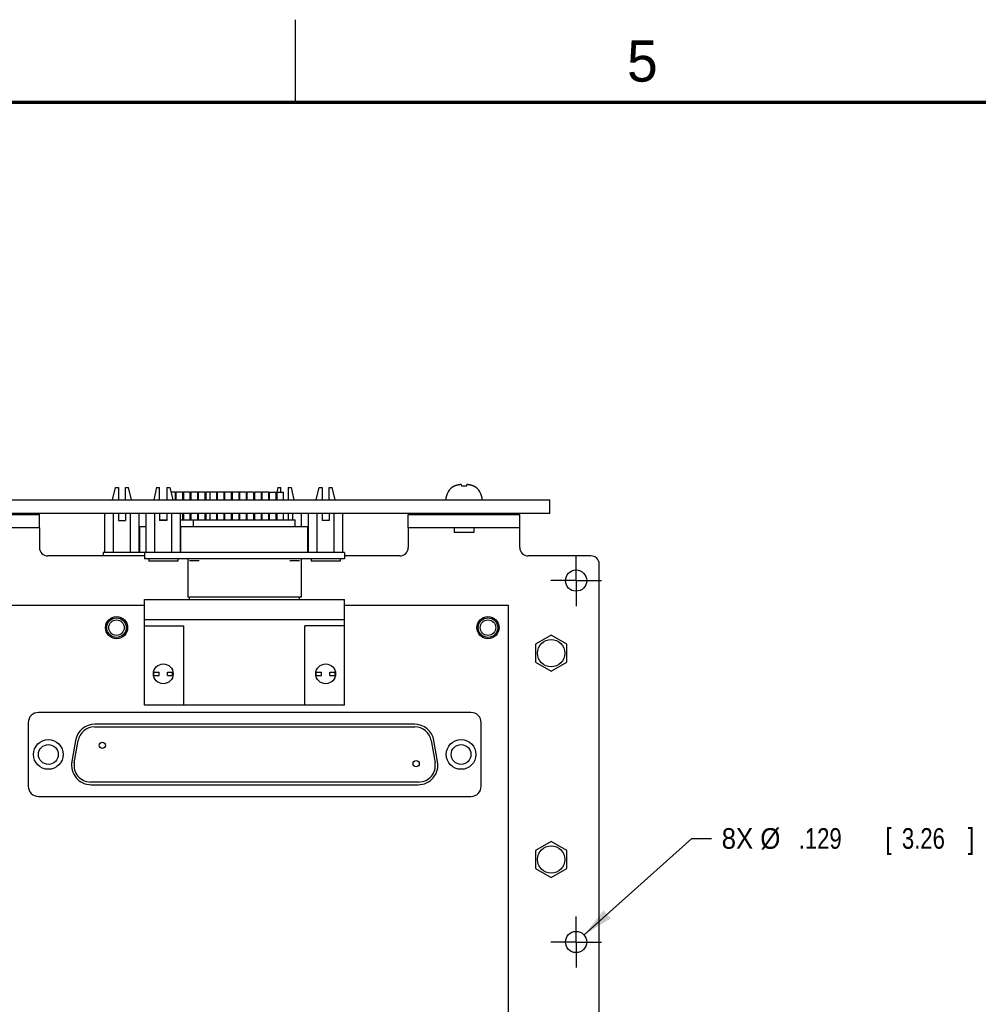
# Model space of a CAD drawing. Header units: inches. Extents: x 0 to 34, y 0 to 22.
# Tile 7 of 32: x 11.1 to 16.9, y 16 to 22. Entities that reach past the tile are written whole.
import ezdxf

# ---------------------------------------------------------------- set-up
doc = ezdxf.new("R2010")
doc.units = ezdxf.units.IN
doc.header["$LTSCALE"] = 1.87
doc.header["$MEASUREMENT"] = 0
doc.linetypes.add('CENTER', pattern=[0.6, 0.375, -0.075, 0.075, -0.075])
doc.layers.get('0').update_dxf_attribs({"linetype": 'CONTINUOUS'})
doc.layers.add('DEFAULT_1', color=7, linetype='CENTER')
doc.layers.add('DIMENSIONS', color=7, linetype='CONTINUOUS')
doc.styles.get("Standard").update_dxf_attribs({"font": 'txt', "width": 0.8})
doc.dimstyles.new('DIMSTYLE_3', dxfattribs={"dimtxt": 0.125, "dimasz": 0.1875, "dimexe": 0.18, "dimexo": 0.0625, "dimgap": 0.09, "dimtad": 0, "dimtih": 1, "dimtoh": 1, "dimdec": 3, "dimzin": 4, "dimdsep": 46, "dimtxsty": 'STANDARD', "dimblk": '_FILLED', "dimblk1": '_FILLED', "dimblk2": '_FILLED', "dimcen": 0.09, "dimadec": 0, "dimazin": 0, "dimtp": 0.01, "dimtm": 0.01, "dimtfac": 1, "dimtdec": 3, "dimtofl": 0, "dimtmove": 0, "dimatfit": 3, "dimldrblk": '_FILLED', "dimfxl": 1, "dimtolj": 1, "dimtzin": 4, "dimarcsym": 0})

# ---------------------------------------------------------------- blocks, each defined once
blk = doc.blocks.new('_FILLED')
at = {"color": 0, "linetype": 'BYBLOCK'}
blk.add_solid([(0, 0), (-1, 0.174), (-1, -0.174)], dxfattribs=at)
blk = doc.blocks.new('*D31')
at = {"layer": 'DIMENSIONS', "color": 2, "linetype": 'CONTINUOUS'}
for p, q in [((14.4972, 16.4541), (15.151, 17.0389)), ((15.151, 17.0389), (15.2685, 17.0389))]:
    blk.add_line(p, q, dxfattribs=at)
at = {"layer": 'DIMENSIONS', "color": 2, "linetype": 'CONTINUOUS', "xscale": 0.1875, "yscale": 0.1875, "zscale": 0.1875, "rotation": 221.810851}
blk.add_blockref('_FILLED', (14.4972, 16.4541), dxfattribs=at)
at = {"layer": 'DIMENSIONS', "color": 2, "linetype": 'CONTINUOUS'}
for s, width, p in [('8X %%c', 0.933333, (15.331, 16.9764)), ('.129', 0.8, (15.7977, 16.9764)), ('[', 0.8, (16.3227, 16.9764)), ('3.26', 0.8, (16.4227, 16.9764)), (']', 0.8, (16.8227, 16.9764))]:
    blk.add_text(s, height=0.125, dxfattribs=dict(at, width=width)).set_placement(p)

msp = doc.modelspace()

# ---------------------------------------------------------------- linework, layer by layer
at = {"color": 2, "linetype": 'CONTINUOUS'}
msp.add_line((12.75, 21.5), (12.75, 22), dxfattribs=at)
at = {"color": 7, "linetype": 'CONTINUOUS'}
for p, q in [((11.6413, 19.0903), (11.6583, 19.1658)), ((11.6583, 19.1658), (11.6763, 19.1658)), ((11.6763, 19.1658), (11.6763, 19.0903)), ((11.7203, 19.0903), (11.7203, 19.1658)), ((11.7203, 19.1658), (11.7383, 19.1658)), ((11.7554, 19.0903), (11.7383, 19.1658)), ((11.9083, 19.1658), (11.8913, 19.0903)), ((11.9083, 19.1658), (11.9263, 19.1658)), ((11.9263, 19.0903), (11.9263, 19.1658)), ((11.9703, 19.1658), (11.9703, 19.0903)), ((11.9703, 19.1658), (11.9883, 19.1658)), ((11.9883, 19.1658), (12.0054, 19.0903)), ((12.6423, 19.1658), (12.636, 19.1379)), ((12.6423, 19.1658), (12.6603, 19.1658)), ((12.6603, 19.138), (12.6603, 19.1658)), ((12.7043, 19.1658), (12.7043, 19.0903)), ((12.7043, 19.1658), (12.7223, 19.1658)), ((12.7223, 19.1658), (12.7394, 19.0903)), ((12.8753, 19.0903), (12.8923, 19.1658)), ((12.8923, 19.1658), (12.9103, 19.1658)), ((12.9103, 19.1658), (12.9103, 19.0903)), ((12.9543, 19.0903), (12.9543, 19.1658)), ((12.9543, 19.1658), (12.9723, 19.1658)), ((12.9894, 19.0903), (12.9723, 19.1658)), ((13.7129, 19.1735), (13.7111, 19.1735)), ((13.7561, 19.1735), (13.755, 19.1822)), ((13.7846, 19.1735), (13.7561, 19.1735)), ((13.7856, 19.1822), (13.7846, 19.1735)), ((13.8295, 19.1735), (13.8277, 19.1735)), ((11.9945, 19.1383), (12.0203, 19.1383)), ((12.0203, 19.1383), (12.0203, 19.0903)), ((12.0253, 19.1383), (12.0253, 19.0903)), ((12.0253, 19.1383), (12.0653, 19.1383)), ((12.0653, 19.1383), (12.0653, 19.0903)), ((12.0703, 19.1383), (12.0703, 19.0903)), ((12.0703, 19.1383), (12.1103, 19.1383)), ((12.1103, 19.1383), (12.1103, 19.0903)), ((12.1153, 19.1383), (12.1153, 19.0903)), ((12.1153, 19.1383), (12.1553, 19.1383)), ((12.1553, 19.1383), (12.1553, 19.0903)), ((12.1603, 19.1383), (12.1603, 19.0903)), ((12.1603, 19.1383), (12.2003, 19.1383)), ((12.2003, 19.1383), (12.2003, 19.0903)), ((12.2053, 19.1383), (12.2053, 19.0903)), ((12.2053, 19.1383), (12.2453, 19.1383)), ((12.2302, 19.138), (12.2302, 19.0903)), ((12.2702, 19.138), (12.2302, 19.138)), ((12.2503, 19.1383), (12.2903, 19.1383)), ((12.2702, 19.138), (12.2702, 19.0903)), ((12.275, 19.138), (12.275, 19.0903)), ((12.315, 19.138), (12.275, 19.138)), ((12.2953, 19.1383), (12.3353, 19.1383)), ((12.315, 19.138), (12.315, 19.0903)), ((12.3203, 19.138), (12.3203, 19.0903)), ((12.3603, 19.138), (12.3203, 19.138)), ((12.3403, 19.1383), (12.3803, 19.1383)), ((12.3603, 19.138), (12.3603, 19.0903)), ((12.3652, 19.138), (12.3652, 19.0903)), ((12.4052, 19.138), (12.3652, 19.138)), ((12.3853, 19.1383), (12.4253, 19.1383)), ((12.4052, 19.138), (12.4052, 19.0903)), ((12.4105, 19.138), (12.4105, 19.0903)), ((12.4505, 19.138), (12.4105, 19.138)), ((12.4505, 19.138), (12.4505, 19.0903)), ((12.4554, 19.138), (12.4554, 19.0903)), ((12.4954, 19.138), (12.4554, 19.138)), ((12.4954, 19.138), (12.4954, 19.0903)), ((12.5006, 19.138), (12.5006, 19.0903)), ((12.5406, 19.138), (12.5006, 19.138)), ((12.5406, 19.138), (12.5406, 19.0903)), ((12.5455, 19.138), (12.5455, 19.0903)), ((12.5855, 19.138), (12.5455, 19.138)), ((12.5855, 19.138), (12.5855, 19.0903)), ((12.5908, 19.138), (12.5908, 19.0903)), ((12.5908, 19.138), (12.6308, 19.138)), ((12.6308, 19.138), (12.6308, 19.0903)), ((12.6357, 19.1363), (12.6308, 19.1147)), ((12.6357, 19.138), (12.6357, 19.0903)), ((12.6357, 19.138), (12.6757, 19.138)), ((12.6757, 19.138), (12.6757, 19.0903)), ((5.5893, 19.0903), (14.2893, 19.0903)), ((14.2893, 19.0083), (14.2893, 19.0903)), ((14.2893, 19.0083), (5.5893, 19.0083)), ((10.5223, 19.0013), (11.1983, 19.0013)), ((11.1983, 18.9213), (11.1983, 19.0013)), ((11.5944, 18.7723), (11.5944, 19.0083)), ((11.6464, 18.7723), (11.6464, 19.0083)), ((11.6763, 19.0083), (11.6763, 18.9658)), ((11.7203, 19.0083), (11.7203, 18.9658)), ((11.7503, 18.7723), (11.7503, 19.0083)), ((11.8022, 18.7723), (11.8022, 19.0083)), ((11.8444, 18.7723), (11.8444, 19.0083)), ((11.8964, 18.7723), (11.8964, 19.0083)), ((11.9263, 19.0083), (11.9263, 18.9658)), ((11.9703, 19.0083), (11.9703, 18.9658)), ((12.0003, 18.7723), (12.0003, 19.0083)), ((12.0522, 18.7723), (12.0522, 19.0083)), ((12.0653, 19.0083), (12.0653, 18.9693)), ((12.0703, 19.0083), (12.0703, 18.9693)), ((12.1103, 19.0083), (12.1103, 18.9693)), ((12.1153, 19.0083), (12.1153, 18.9693)), ((12.1553, 19.0083), (12.1553, 18.9693)), ((12.1603, 19.0083), (12.1603, 18.9693)), ((12.2003, 19.0083), (12.2003, 18.9693)), ((12.2053, 19.0083), (12.2053, 18.9693)), ((12.2302, 19.0083), (12.2302, 18.9693)), ((12.2702, 19.0083), (12.2702, 18.9693)), ((12.275, 19.0083), (12.275, 18.9693)), ((12.315, 19.0083), (12.315, 18.9693)), ((12.3203, 19.0083), (12.3203, 18.9693)), ((12.3603, 19.0083), (12.3603, 18.9693)), ((12.3652, 19.0083), (12.3652, 18.9693)), ((12.4052, 19.0083), (12.4052, 18.9693)), ((12.4105, 19.0083), (12.4105, 18.9693)), ((12.4505, 19.0083), (12.4505, 18.9693)), ((12.4554, 19.0083), (12.4554, 18.9693)), ((12.4954, 19.0083), (12.4954, 18.9693)), ((12.5006, 19.0083), (12.5006, 18.9693)), ((12.5406, 19.0083), (12.5406, 18.9693)), ((12.5455, 19.0083), (12.5455, 18.9693)), ((12.5855, 19.0083), (12.5855, 18.9693)), ((12.5908, 19.0083), (12.5908, 18.9693)), ((12.6308, 19.0083), (12.6308, 18.9693)), ((12.6357, 19.0083), (12.6357, 18.9693)), ((12.6757, 19.0083), (12.6757, 18.9693)), ((12.7043, 19.0083), (12.7043, 18.9693)), ((12.7343, 18.9693), (12.7343, 19.0083)), ((12.7862, 18.9293), (12.7862, 19.0083)), ((12.8284, 18.7723), (12.8284, 19.0083)), ((12.8804, 18.7723), (12.8804, 19.0083)), ((12.9103, 19.0083), (12.9103, 18.9658)), ((12.9543, 19.0083), (12.9543, 18.9658)), ((12.9843, 18.7723), (12.9843, 19.0083)), ((13.0362, 18.7723), (13.0362, 19.0083)), ((13.4323, 19.0013), (14.1083, 19.0013)), ((13.4323, 18.9213), (13.4323, 19.0013)), ((13.7113, 19.0083), (13.7113, 19.0013)), ((13.8294, 19.0083), (13.8294, 19.0013)), ((14.1083, 18.9213), (14.1083, 19.0013)), ((11.6763, 18.9658), (11.7203, 18.9658)), ((11.8058, 18.7723), (11.8058, 18.9293)), ((11.8058, 18.9293), (11.8444, 18.9293)), ((11.9263, 18.9693), (11.9703, 18.9693)), ((11.9703, 18.9658), (11.9263, 18.9658)), ((12.0522, 18.9693), (12.7483, 18.9693)), ((12.0522, 18.9293), (12.8251, 18.9293)), ((12.0556, 18.7723), (12.0556, 18.9293)), ((12.1323, 18.9293), (12.1323, 18.9693)), ((12.7483, 18.9293), (12.7483, 18.9693)), ((12.8251, 18.7723), (12.8251, 18.9293)), ((12.9543, 18.9658), (12.9103, 18.9658)), ((13.7113, 18.9213), (13.7113, 18.8934)), ((13.8294, 18.9213), (13.8294, 18.8934)), ((13.8294, 18.8934), (13.7113, 18.8934)), ((11.5838, 18.7723), (11.5838, 18.7513)), ((13.0468, 18.7723), (11.5838, 18.7723)), ((11.8338, 18.7723), (11.8338, 18.7333)), ((13.0468, 18.7723), (13.0468, 18.7333)), ((13.0468, 18.7333), (11.8338, 18.7333)), ((11.8608, 18.7333), (11.8608, 18.7183)), ((12.0358, 18.7183), (11.8608, 18.7183)), ((12.0358, 18.7333), (12.0358, 18.7183)), ((12.0973, 18.7333), (12.0973, 18.501)), ((12.1064, 18.7223), (12.1654, 18.7223)), ((12.7152, 18.7223), (12.7742, 18.7223)), ((12.7833, 18.7333), (12.7833, 18.501)), ((12.8448, 18.7333), (12.8448, 18.7183)), ((13.0198, 18.7183), (12.8448, 18.7183)), ((13.0198, 18.7333), (13.0198, 18.7183)), ((12.7833, 18.501), (12.0973, 18.501)), ((12.1064, 18.4863), (12.1064, 18.501)), ((12.7742, 18.4863), (12.7742, 18.501)), ((11.8338, 18.4513), (10.1368, 18.4513)), ((11.8338, 17.8473), (11.8338, 18.4863)), ((11.8338, 18.4863), (13.0468, 18.4863)), ((13.0468, 17.8473), (13.0468, 18.4863)), ((14.0393, 18.4513), (13.0468, 18.4513)), ((14.0393, 12.9013), (14.0393, 18.4513)), ((11.8338, 18.3663), (13.0468, 18.3663)), ((11.8338, 18.3263), (12.0738, 18.3263)), ((12.0738, 17.8473), (12.0738, 18.3263)), ((13.0468, 18.3263), (12.8068, 18.3263)), ((12.8068, 17.8473), (12.8068, 18.3263)), ((14.2983, 18.2704), (14.2038, 18.2158)), ((14.3928, 18.2158), (14.2983, 18.2704)), ((14.2038, 18.2158), (14.2038, 18.1067)), ((14.3928, 18.1067), (14.3928, 18.2158)), ((14.2038, 18.1067), (14.2983, 18.0522)), ((14.2983, 18.0522), (14.3928, 18.1067)), ((11.8901, 18.0463), (11.9233, 18.0463)), ((11.8901, 18.0263), (11.9233, 18.0263)), ((11.8913, 18.0263), (11.8913, 18.0463)), ((11.9233, 18.0263), (11.9233, 18.0463)), ((11.9733, 18.0263), (11.9733, 18.0463)), ((11.9733, 18.0463), (12.0066, 18.0463)), ((11.9733, 18.0263), (12.0066, 18.0263)), ((12.0053, 18.0263), (12.0053, 18.0463)), ((12.8741, 18.0463), (12.9073, 18.0463)), ((12.8741, 18.0263), (12.9073, 18.0263)), ((12.8753, 18.0263), (12.8753, 18.0463)), ((12.9073, 18.0263), (12.9073, 18.0463)), ((12.9573, 18.0463), (12.9906, 18.0463)), ((12.9573, 18.0263), (12.9573, 18.0463)), ((12.9573, 18.0263), (12.9906, 18.0263)), ((12.9893, 18.0263), (12.9893, 18.0463)), ((13.0468, 17.8473), (11.8338, 17.8473)), ((13.8123, 17.8023), (11.1923, 17.8023)), ((11.1303, 17.7403), (11.1303, 17.3553)), ((13.4699, 17.7313), (11.5347, 17.7313)), ((13.8743, 17.3553), (13.8743, 17.7403)), ((11.5318, 17.7148), (13.4729, 17.7148)), ((11.4165, 17.6321), (11.3941, 17.5051)), ((11.4097, 17.4981), (11.4333, 17.6321)), ((13.5713, 17.6321), (13.595, 17.4981)), ((13.6105, 17.5051), (13.5881, 17.6321)), ((13.4965, 17.3808), (11.5081, 17.3808)), ((11.5123, 17.3643), (13.4923, 17.3643)), ((11.1923, 17.2933), (13.8123, 17.2933)), ((14.2983, 17.0204), (14.2038, 16.9658)), ((14.3928, 16.9658), (14.2983, 17.0204)), ((14.2038, 16.9658), (14.2038, 16.8567)), ((14.3928, 16.8567), (14.3928, 16.9658)), ((14.2038, 16.8567), (14.2983, 16.8022)), ((14.2983, 16.8022), (14.3928, 16.8567))]:
    msp.add_line(p, q, dxfattribs=at)
at = {"color": 3, "linetype": 'CONTINUOUS'}
for p, q in [((11.1983, 18.9213), (10.5223, 18.9213)), ((11.1983, 18.9213), (11.1983, 18.8013)), ((14.1083, 18.9213), (13.4323, 18.9213)), ((13.4323, 18.9213), (13.4323, 18.8013)), ((14.1083, 18.8013), (14.1083, 18.9213)), ((11.8338, 18.7513), (11.2483, 18.7513)), ((13.3823, 18.7513), (13.0468, 18.7513)), ((14.5393, 18.7513), (14.1583, 18.7513)), ((14.5893, 12.9813), (14.5893, 18.7013))]:
    msp.add_line(p, q, dxfattribs=at)
at = {"color": 7, "linetype": 'CONTINUOUS', "const_width": 0.02}
msp.add_lwpolyline([(33.5, 21.5), (0.5, 21.5)], dxfattribs=at)
at = {"color": 3, "linetype": 'CONTINUOUS'}
for centre, radius in [((14.4493, 18.6013), 0.0643), ((14.2983, 18.1613), 0.083), ((14.2983, 16.9113), 0.083), ((14.4493, 16.4113), 0.0643)]:
    msp.add_circle(centre, radius, dxfattribs=at)
at = {"color": 7, "linetype": 'CONTINUOUS'}
for centre, radius in [((11.6653, 18.3163), 0.067), ((13.9153, 18.3163), 0.067), ((11.6653, 18.3163), 0.0591), ((11.6653, 18.3163), 0.0468), ((13.9153, 18.3163), 0.0591), ((13.9153, 18.3163), 0.0468), ((11.9483, 18.0363), 0.06), ((12.9323, 18.0363), 0.06), ((11.2523, 17.5478), 0.09), ((11.2523, 17.5478), 0.06), ((11.5788, 17.6038), 0.019), ((13.7523, 17.5478), 0.09), ((13.7523, 17.5478), 0.06), ((13.4803, 17.4918), 0.019)]:
    msp.add_circle(centre, radius, dxfattribs=at)
for centre, radius, start, end in [((13.7534, 19.0903), 0.0933, 116.92252, 180), ((13.7872, 19.0903), 0.0933, 0, 63.07748), ((11.1923, 17.7403), 0.062, 90, 180), ((13.8123, 17.7403), 0.062, 0, 90), ((11.5347, 17.6113), 0.12, 90, 170), ((13.4699, 17.6113), 0.12, 10, 90), ((11.5318, 17.6148), 0.1, 90, 170), ((13.4729, 17.6148), 0.1, 10, 90), ((11.5123, 17.4843), 0.12, 170, 270), ((11.5081, 17.4808), 0.1, 170, 270), ((13.4923, 17.4843), 0.12, 270, 10), ((13.4965, 17.4808), 0.1, 270, 10), ((11.1923, 17.3553), 0.062, 180, 270), ((13.8123, 17.3553), 0.062, 270, 360)]:
    msp.add_arc(centre, radius, start, end, dxfattribs=at)
at = {"color": 3, "linetype": 'CONTINUOUS'}
for centre, start, end in [((11.2483, 18.8013), 180, 270), ((13.3823, 18.8013), 270, 360), ((14.1583, 18.8013), 180, 270), ((14.5393, 18.7013), 0, 90)]:
    msp.add_arc(centre, 0.05, start, end, dxfattribs=at)
at = {"color": 7, "linetype": 'CONTINUOUS'}
for points, knots in [([(13.7413, 19.1822), (13.7402, 19.1821), (13.738, 19.1817), (13.7344, 19.181), (13.7306, 19.1801), (13.7265, 19.1789), (13.7222, 19.1775), (13.7176, 19.1757), (13.7145, 19.1743), (13.7129, 19.1735)], [0, 0, 0, 0, 0.110499, 0.231098, 0.36217, 0.504109, 0.657363, 0.822449, 1, 1, 1, 1]), ([(13.7472, 19.1827), (13.7466, 19.1827), (13.7453, 19.1826), (13.7433, 19.1824), (13.742, 19.1823), (13.7413, 19.1822)], [0, 0, 0, 0, 0.331143, 0.664534, 1, 1, 1, 1]), ([(13.75, 19.1828), (13.7497, 19.1828), (13.7491, 19.1828), (13.7482, 19.1828), (13.7475, 19.1827), (13.7472, 19.1827)], [0, 0, 0, 0, 0.33374, 0.667283, 1, 1, 1, 1]), ([(13.7516, 19.1827), (13.7514, 19.1827), (13.751, 19.1828), (13.7505, 19.1828), (13.7502, 19.1828), (13.75, 19.1828)], [0, 0, 0, 0, 0.333283, 0.666816, 1, 1, 1, 1]), ([(13.755, 19.1822), (13.7546, 19.1823), (13.7539, 19.1824), (13.7527, 19.1826), (13.752, 19.1827), (13.7516, 19.1827)], [0, 0, 0, 0, 0.338027, 0.671268, 1, 1, 1, 1]), ([(13.7891, 19.1827), (13.7887, 19.1827), (13.7879, 19.1826), (13.7868, 19.1824), (13.786, 19.1823), (13.7856, 19.1822)], [0, 0, 0, 0, 0.329573, 0.66286, 1, 1, 1, 1]), ([(13.7907, 19.1828), (13.7905, 19.1828), (13.7901, 19.1828), (13.7896, 19.1828), (13.7892, 19.1827), (13.7891, 19.1827)], [0, 0, 0, 0, 0.333284, 0.66682, 1, 1, 1, 1]), ([(13.7934, 19.1827), (13.7931, 19.1827), (13.7925, 19.1828), (13.7916, 19.1828), (13.791, 19.1828), (13.7907, 19.1828)], [0, 0, 0, 0, 0.33282, 0.666359, 1, 1, 1, 1]), ([(13.7993, 19.1822), (13.7987, 19.1823), (13.7973, 19.1824), (13.7954, 19.1826), (13.794, 19.1827), (13.7934, 19.1827)], [0, 0, 0, 0, 0.336351, 0.6697, 1, 1, 1, 1]), ([(13.8277, 19.1735), (13.826, 19.1743), (13.8226, 19.1759), (13.8177, 19.1777), (13.8132, 19.1792), (13.8092, 19.1803), (13.8056, 19.1811), (13.8024, 19.1817), (13.8003, 19.1821), (13.7993, 19.1822)], [0, 0, 0, 0, 0.197641, 0.372967, 0.52867, 0.666964, 0.789319, 0.899005, 1, 1, 1, 1])]:
    msp.add_open_spline(points, degree=3, knots=knots, dxfattribs=at)
msp.add_open_spline([(13.7993, 19.1822), (13.8004, 19.1821), (13.8014, 19.1819), (13.8024, 19.1817)], degree=3, dxfattribs=at)
at = {"layer": 'DEFAULT_1', "color": 7, "linetype": 'CENTER'}
for p, q in [((14.4493, 18.6013), (14.4493, 18.7555)), ((14.4493, 18.6013), (14.2951, 18.6013)), ((14.4493, 18.6013), (14.6036, 18.6013)), ((14.4493, 18.6013), (14.4493, 18.447)), ((14.4493, 16.4113), (14.4493, 16.5655)), ((14.4493, 16.4113), (14.2951, 16.4113)), ((14.4493, 16.4113), (14.6036, 16.4113)), ((14.4493, 16.4113), (14.4493, 16.257))]:
    msp.add_line(p, q, dxfattribs=at)

# ---------------------------------------------------------------- texts
at = {"color": 2, "linetype": 'CONTINUOUS'}
msp.add_text('5', height=0.25, dxfattribs=at).set_placement((14.7577, 21.6247))

# ---------------------------------------------------------------- dimensions: what is measured, and where the dimension line sits
at = {"layer": 'DIMENSIONS', "color": 2, "linetype": 'CONTINUOUS'}
dim = msp.add_diameter_dim_2p(p1=(14.4972, 16.4541), p2=(14.4014, 16.3684), text='8X <>', dimstyle='DIMSTYLE_3', dxfattribs=at)
dim.commit()
dim.dimension.update_dxf_attribs({"geometry": '*D31', "text_midpoint": (16.1269, 17.0389), "dimtype": 163})

doc.saveas('drawing.dxf')
